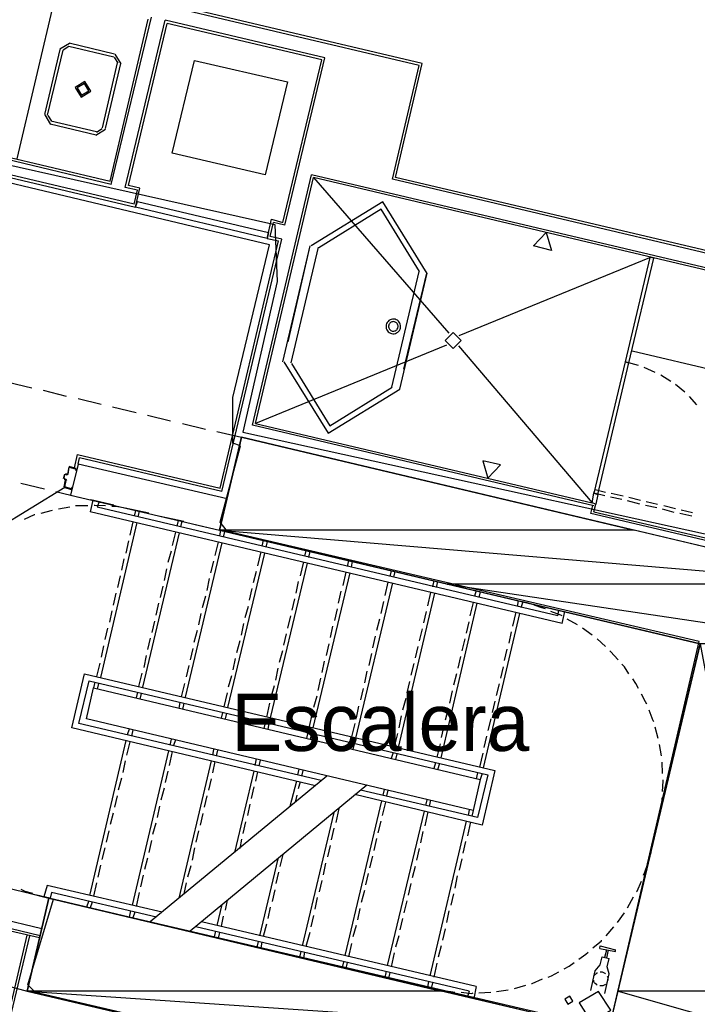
# Model space of a CAD drawing. Header units: feet. Extents: x -79 to 198, y -22 to 181.
# Tile 73 of 256: x 81 to 95, y 48 to 68. Entities that reach past the tile are written whole.
import ezdxf
from ezdxf.enums import TextEntityAlignment as Align

# ---------------------------------------------------------------- set-up
doc = ezdxf.new("R2010")
doc.units = ezdxf.units.FT
for name, color, linetype in [('A-AREA-COMUN', 252, 'CONTINUOUS'), ('A-AREA-UNIDAD', 30, 'CONTINUOUS'), ('A-LINEA', 7, 'CONTINUOUS'), ('A-LINEA-FINA', 9, 'CONTINUOUS'), ('A-MURO-CONCRETO', 8, 'CONTINUOUS'), ('A-NOMBRE-ESPACIO', 2, 'CONTINUOUS')]:
    doc.layers.add(name, color=color, linetype=linetype)

msp = doc.modelspace()

# ---------------------------------------------------------------- linework, layer by layer
at = {"layer": 'A-AREA-COMUN'}
msp.add_lwpolyline([(90.16, 45.8844), (81.568, 47.8933), (81.408, 48.0533), (81.952, 49.8489), (93.6, 47.1289), (95.488, 55.2533), (85.6, 57.5644), (85.44, 57.76), (85.872, 59.36), (85.712, 59.4133), (85.712, 60.3733), (86.48, 63.5733), (75.968, 66.08)], dxfattribs=at)
at = {"layer": 'A-AREA-UNIDAD'}
msp.add_lwpolyline([(67.712, 69.6), (69.728, 70.72), (70.72, 70.72), (71.2, 69.8489), (71.552, 70.24), (72.512, 70.24), (73.792, 68.2133), (73.84, 67.8044), (75.52, 67.36), (75.392, 65.7244), (75.552, 66.24), (76.608, 66.24), (86.592, 64), (86.64, 62.8089), (85.92, 59.6444), (99.008, 56.7644), (98.96, 55.4133), (98.08, 51.5733), (97.792, 51.4844), (97.728, 51.0933), (99.6, 50.6489), (99.648, 49.6), (98.272, 43.9289), (105.232, 42.2756)], dxfattribs=at)
at = {"layer": 'A-LINEA'}
for p, q in [((89.68, 67.3778), (81.84, 69.2311)), ((89.6133, 67.3378), (81.88, 69.1644)), ((81.1867, 65.3778), (81.9867, 68.7778)), ((83.1333, 64.9111), (83.9333, 68.3111)), ((83.16, 64.8444), (84, 68.3511)), ((83.4533, 64.7778), (84.2933, 68.2844)), ((83.52, 64.8178), (84.3333, 68.2178)), ((87.64, 67.4978), (84.2933, 68.2844)), ((87.5733, 67.4578), (84.3333, 68.2178)), ((82.285, 67.8), (82.0845, 67.6761)), ((83.2267, 67.5778), (82.28, 67.8044)), ((82.08, 67.6711), (81.76, 66.3111)), ((82.1467, 67.6578), (81.8133, 66.2978)), ((82.2697, 67.7351), (82.1494, 67.6608)), ((83.2133, 67.5111), (82.2667, 67.7378)), ((83.3689, 67.3727), (83.245, 67.5733)), ((82.9733, 66.0311), (83.2933, 67.3911)), ((83.04, 66.0178), (83.36, 67.3778)), ((83.304, 67.3881), (83.2297, 67.5084)), ((84.9067, 67.4444), (86.8533, 66.9911)), ((86.8, 63.9911), (87.64, 67.4978)), ((89.0533, 64.9511), (89.6133, 67.3378)), ((89.12, 64.9911), (89.68, 67.3778)), ((83.16, 64.8444), (75.76, 66.6044)), ((75.8267, 66.6311), (83.1333, 64.9111)), ((83.64, 64.4311), (75.6933, 66.3111)), ((81.7645, 66.3028), (81.8883, 66.1023)), ((75.7333, 66.2444), (83.6667, 64.3644)), ((81.8294, 66.2875), (81.9036, 66.1671)), ((81.88, 66.1111), (82.84, 65.8844)), ((81.8933, 66.1778), (82.8533, 65.9511)), ((82.835, 65.8756), (83.0355, 65.9994)), ((82.8503, 65.9405), (82.9706, 66.0148)), ((86.12, 59.7911), (87.36, 65.0444)), ((86.1867, 59.8311), (87.4, 64.9911)), ((104.3333, 61.0311), (87.36, 65.0444)), ((87.4, 64.9911), (90.24, 61.7244)), ((104.2667, 60.9911), (87.4, 64.9911)), ((110.2, 59.9511), (89.0533, 64.9511)), ((110.2667, 59.9911), (89.12, 64.9911)), ((83.7067, 64.7244), (83.4533, 64.7778)), ((83.76, 64.7644), (83.52, 64.8178)), ((83.64, 64.4311), (83.7067, 64.7244)), ((83.6667, 64.3644), (83.76, 64.7644)), ((86.4267, 63.7111), (86.52, 64.1111)), ((86.4933, 63.7511), (86.56, 64.0444)), ((86.8, 63.9911), (86.56, 64.0444)), ((85.44, 58.4711), (86.6667, 63.6578)), ((85.48, 58.4044), (86.7333, 63.6978)), ((86.4267, 63.7111), (86.6667, 63.6578)), ((86.7333, 63.6978), (86.4933, 63.7511)), ((86.76, 61.1244), (87.3333, 63.5511)), ((86.8667, 61.5378), (87.3333, 63.5511)), ((86.9333, 61.0978), (87.5067, 63.5244)), ((90.4533, 61.6711), (94.4533, 63.3111)), ((89.04, 60.5911), (89.6133, 63.0178)), ((88.9619, 61.9698), (88.9453, 61.9488)), ((88.9819, 61.9875), (88.9619, 61.9698)), ((89.0046, 62.0015), (88.9819, 61.9875)), ((89.0295, 62.0114), (89.0046, 62.0015)), ((89.0447, 61.9603), (89.0285, 61.9538)), ((89.0557, 62.0168), (89.0295, 62.0114)), ((89.0618, 61.9638), (89.0447, 61.9603)), ((89.0824, 62.0175), (89.0557, 62.0168)), ((89.0792, 61.9643), (89.0618, 61.9638)), ((89.0965, 61.9617), (89.0792, 61.9643)), ((89.1088, 62.0136), (89.0824, 62.0175)), ((89.113, 61.9562), (89.0965, 61.9617)), ((89.1342, 62.0052), (89.1088, 62.0136)), ((89.1577, 61.9925), (89.1342, 62.0052)), ((89.1786, 61.9759), (89.1577, 61.9925)), ((89.1964, 61.9559), (89.1786, 61.9759)), ((88.9242, 61.8999), (88.9203, 61.8735)), ((88.9203, 61.8735), (88.921, 61.8468)), ((88.921, 61.8468), (88.9264, 61.8206)), ((88.9326, 61.9253), (88.9242, 61.8999)), ((88.9264, 61.8206), (88.9363, 61.7957)), ((88.9453, 61.9488), (88.9326, 61.9253)), ((88.9363, 61.7957), (88.9503, 61.773)), ((88.9503, 61.773), (88.968, 61.753)), ((88.968, 61.753), (88.989, 61.7364)), ((88.976, 61.8876), (88.9735, 61.8703)), ((88.9735, 61.8703), (88.974, 61.8529)), ((88.974, 61.8529), (88.9775, 61.8358)), ((88.9815, 61.9041), (88.976, 61.8876)), ((88.9775, 61.8358), (88.9839, 61.8196)), ((88.9898, 61.9195), (88.9815, 61.9041)), ((88.9839, 61.8196), (88.9931, 61.8048)), ((89.0007, 61.9331), (88.9898, 61.9195)), ((88.9931, 61.8048), (89.0047, 61.7918)), ((89.0137, 61.9447), (89.0007, 61.9331)), ((89.0047, 61.7918), (89.0183, 61.7809)), ((89.0285, 61.9538), (89.0137, 61.9447)), ((89.0183, 61.7809), (89.0336, 61.7727)), ((89.0336, 61.7727), (89.0502, 61.7672)), ((89.0502, 61.7672), (89.0674, 61.7646)), ((89.0674, 61.7646), (89.0849, 61.7651)), ((89.0849, 61.7651), (89.1019, 61.7686)), ((89.1019, 61.7686), (89.1181, 61.775)), ((89.1284, 61.9479), (89.113, 61.9562)), ((89.1181, 61.775), (89.133, 61.7842)), ((89.142, 61.9371), (89.1284, 61.9479)), ((89.133, 61.7842), (89.146, 61.7958)), ((89.1536, 61.9241), (89.142, 61.9371)), ((89.146, 61.7958), (89.1568, 61.8094)), ((89.1627, 61.9093), (89.1536, 61.9241)), ((89.1568, 61.8094), (89.1651, 61.8248)), ((89.1692, 61.893), (89.1627, 61.9093)), ((89.1648, 61.7414), (89.1848, 61.7591)), ((89.1651, 61.8248), (89.1706, 61.8413)), ((89.1727, 61.876), (89.1692, 61.893)), ((89.1706, 61.8413), (89.1732, 61.8585)), ((89.1732, 61.8585), (89.1727, 61.876)), ((89.1848, 61.7591), (89.2014, 61.7801)), ((89.2104, 61.9331), (89.1964, 61.9559)), ((89.2014, 61.7801), (89.2141, 61.8036)), ((89.2203, 61.9083), (89.2104, 61.9331)), ((89.2141, 61.8036), (89.2225, 61.829)), ((89.2256, 61.8821), (89.2203, 61.9083)), ((89.2225, 61.829), (89.2264, 61.8554)), ((89.2264, 61.8554), (89.2256, 61.8821)), ((88.989, 61.7364), (89.0125, 61.7237)), ((89.0125, 61.7237), (89.0378, 61.7153)), ((89.0378, 61.7153), (89.0643, 61.7114)), ((89.0643, 61.7114), (89.091, 61.7121)), ((89.091, 61.7121), (89.1172, 61.7175)), ((89.1172, 61.7175), (89.142, 61.7274)), ((89.142, 61.7274), (89.1648, 61.7414)), ((90.1867, 61.4711), (86.1867, 59.8311)), ((90.44, 61.4578), (93.24, 58.1644)), ((94.08, 61.3511), (103.8133, 59.0444)), ((93.9867, 61.1511), (93.9867, 61.1511)), ((93.9867, 61.1511), (93.9867, 61.1511)), ((94.2133, 61.0444), (93.9333, 61.1244)), ((94.56, 60.8978), (94.3333, 61.0044)), ((94.8933, 60.7111), (94.68, 60.8444)), ((81, 60.6978), (81.4933, 60.5778)), ((81.7333, 60.5244), (82.2133, 60.4044)), ((95.1867, 60.4844), (94.9867, 60.6444)), ((82.4667, 60.3511), (82.9467, 60.2311)), ((95.44, 60.2178), (95.28, 60.3911)), ((83.1867, 60.1778), (83.68, 60.0578)), ((83.92, 60.0044), (84.4, 59.8844)), ((84.6533, 59.8311), (85.1333, 59.7111)), ((93.28, 58.0978), (86.12, 59.7911)), ((86.1867, 59.8311), (93.24, 58.1644)), ((85.3733, 59.6578), (85.8933, 59.5378)), ((82.3867, 58.8978), (82.4533, 59.1778)), ((82.4533, 59.1778), (85.44, 58.4711)), ((82.4667, 58.9778), (82.4933, 59.1111)), ((85.48, 58.4044), (82.4933, 59.1111)), ((82.2667, 58.9111), (82.24, 58.7644)), ((82.4267, 58.8844), (82.28, 58.9244)), ((82.28, 58.9111), (82.28, 58.9111)), ((82.4267, 58.8711), (82.4267, 58.8711)), ((82.1733, 58.6711), (82.1733, 58.6711)), ((82.1733, 58.6578), (82.2, 58.6578)), ((82.2267, 58.7644), (82.2, 58.7644)), ((82.2261, 58.6332), (82.2113, 58.6572)), ((82.2267, 58.7778), (82.2267, 58.7778)), ((82.2287, 58.7516), (82.2528, 58.7665)), ((78.5709, 56.2715), (82.1859, 58.4922)), ((81.2667, 58.5778), (81.76, 58.4578)), ((82.1867, 58.4978), (82.1867, 58.4978)), ((82.1867, 58.4844), (82.32, 58.4444)), ((82.32, 58.4578), (82.32, 58.4578)), ((82, 58.4044), (82.48, 58.2844)), ((93.32, 58.3111), (93.32, 58.3111)), ((93.32, 58.3111), (93.32, 58.3111)), ((93.3333, 58.3911), (93.3333, 58.3911)), ((93.8667, 58.2311), (93.6267, 58.2844)), ((93.64, 58.3644), (93.8933, 58.3111)), ((94.0133, 58.2844), (94.2533, 58.2178)), ((82.2933, 58.0711), (82.0533, 58.0311)), ((82.6667, 58.0978), (82.4133, 58.0978)), ((82.7733, 58.2178), (82.72, 57.9778)), ((82.7333, 58.2311), (83.2133, 58.1244)), ((82.9067, 58.1911), (82.8667, 58.0711)), ((92.52, 55.7911), (82.8667, 58.0711)), ((83.4533, 58.0578), (83.9467, 57.9511)), ((93.2133, 57.9378), (93.2533, 58.1111)), ((93.28, 57.9778), (93.32, 58.1378)), ((94.24, 58.1378), (93.9867, 58.2044)), ((94.6, 58.0578), (94.36, 58.1111)), ((94.3733, 58.1911), (94.6133, 58.1378)), ((94.7467, 58.1111), (94.9867, 58.0444)), ((81.92, 58.0044), (81.68, 57.9378)), ((92.6133, 55.6311), (82.72, 57.9778)), ((83.6667, 58.0044), (83.5333, 58.0311)), ((83.6667, 58.0044), (83.64, 57.8844)), ((83.7467, 57.9911), (83.72, 57.8711)), ((84.1867, 57.8844), (84.68, 57.7778)), ((99.0533, 56.5644), (93.2133, 57.9378)), ((93.28, 57.9778), (99.12, 56.6044)), ((94.96, 57.9644), (94.72, 58.0311)), ((95.3333, 57.8844), (95.08, 57.9378)), ((95.1067, 58.0178), (95.3467, 57.9644)), ((83.6933, 57.7511), (82.9333, 54.4978)), ((83.6133, 57.7644), (83.5467, 57.4844)), ((84.56, 57.7911), (84.5333, 57.6711)), ((84.64, 57.7778), (84.6133, 57.6578)), ((84.92, 57.7111), (85.4267, 57.5911)), ((84.5867, 57.5378), (83.8133, 54.2978)), ((84.5067, 57.5511), (84.44, 57.2711)), ((85.4533, 57.5911), (85.4267, 57.4711)), ((85.5333, 57.5644), (85.5067, 57.4444)), ((83.52, 57.3644), (83.4667, 57.1111)), ((85.48, 57.3244), (84.7067, 54.0844)), ((85.4, 57.3378), (85.3333, 57.0578)), ((86.3467, 57.3778), (86.32, 57.2578)), ((86.4267, 57.3511), (86.4, 57.2311)), ((84.4133, 57.1511), (84.3467, 56.9111)), ((86.3733, 57.1111), (85.6, 53.8711)), ((86.2933, 57.1378), (86.2267, 56.8444)), ((87.24, 57.1644), (87.2133, 57.0444)), ((87.32, 57.1511), (87.2933, 57.0178)), ((83.4267, 56.9911), (83.3733, 56.7511)), ((85.3067, 56.9378), (85.24, 56.6978)), ((87.2667, 56.8978), (86.4933, 53.6578)), ((87.1867, 56.9244), (87.12, 56.6311)), ((88.1333, 56.9511), (88.1067, 56.8311)), ((88.2133, 56.9378), (88.1867, 56.8178)), ((83.3467, 56.6311), (83.2933, 56.3911)), ((84.32, 56.7778), (84.2667, 56.5378)), ((86.2, 56.7244), (86.1333, 56.4844)), ((88.16, 56.6978), (87.3867, 53.4444)), ((88.08, 56.7111), (88.0133, 56.4311)), ((89.0267, 56.7378), (89, 56.6178)), ((89.1067, 56.7244), (89.08, 56.6044)), ((84.24, 56.4178), (84.1867, 56.1778)), ((85.2133, 56.5778), (85.16, 56.3244)), ((87.08, 56.5111), (87.0267, 56.2711)), ((89.0533, 56.4844), (88.28, 53.2311)), ((88.96, 56.4978), (88.8933, 56.2178)), ((89.92, 56.5378), (89.8933, 56.4044)), ((90, 56.5111), (89.9733, 56.3911)), ((83.2533, 56.2711), (83.2, 56.0178)), ((85.1333, 56.2044), (85.0667, 55.9644)), ((86.1067, 56.3644), (86.0533, 56.1244)), ((87.9733, 56.3111), (87.92, 56.0578)), ((89.9333, 56.2711), (89.1733, 53.0311)), ((89.8533, 56.2844), (89.7867, 56.0044)), ((90.8133, 56.3244), (90.7733, 56.2044)), ((90.8933, 56.2978), (90.8667, 56.1778)), ((84.1467, 56.0578), (84.0933, 55.8044)), ((86.0267, 55.9911), (85.96, 55.7511)), ((87, 56.1511), (86.9467, 55.9111)), ((88.8667, 56.0978), (88.8133, 55.8444)), ((90.8267, 56.0578), (90.0667, 52.8178)), ((90.7467, 56.0711), (90.68, 55.7911)), ((91.6933, 56.1111), (91.6667, 55.9911)), ((91.7867, 56.0844), (91.7467, 55.9644)), ((91.9067, 56.0578), (91.7867, 56.0844)), ((83.1733, 55.8978), (83.12, 55.6578)), ((85.04, 55.8444), (84.9867, 55.6044)), ((86.92, 55.7911), (86.8533, 55.5378)), ((87.8933, 55.9378), (87.84, 55.6978)), ((89.76, 55.8844), (89.7067, 55.6444)), ((91.72, 55.8444), (90.96, 52.6044)), ((91.64, 55.8711), (91.5733, 55.5778)), ((92.52, 55.7911), (92.5467, 55.9111)), ((92.6133, 55.6311), (92.6667, 55.8844)), ((84.0667, 55.6844), (84.0133, 55.4444)), ((85.9333, 55.6311), (85.88, 55.3911)), ((87.8, 55.5778), (87.7467, 55.3378)), ((88.7867, 55.7244), (88.72, 55.4844)), ((90.6533, 55.6711), (90.6, 55.4311)), ((92.9333, 55.6044), (92.72, 55.7244)), ((83.08, 55.5378), (83.0267, 55.2978)), ((84.96, 55.4844), (84.8933, 55.2311)), ((86.8267, 55.4178), (86.7733, 55.1778)), ((88.6933, 55.3644), (88.64, 55.1244)), ((89.68, 55.5244), (89.6133, 55.2711)), ((91.5467, 55.4578), (91.4933, 55.2178)), ((93.24, 55.3911), (93.04, 55.5378)), ((83, 55.1644), (82.9467, 54.9244)), ((83.9733, 55.3244), (83.92, 55.0844)), ((85.8533, 55.2711), (85.7867, 55.0178)), ((87.72, 55.2044), (87.6667, 54.9644)), ((89.5867, 55.1511), (89.5333, 54.9111)), ((90.5733, 55.3111), (90.5067, 55.0578)), ((93.52, 55.1511), (93.3467, 55.3111)), ((83.8933, 54.9644), (83.84, 54.7111)), ((84.8667, 55.1111), (84.8133, 54.8711)), ((86.7467, 55.0578), (86.68, 54.8178)), ((88.6133, 55.0044), (88.56, 54.7511)), ((90.48, 54.9378), (90.4267, 54.6978)), ((91.4533, 55.0978), (91.4, 54.8578)), ((82.92, 54.8044), (82.8533, 54.5244)), ((84.7867, 54.7511), (84.7333, 54.5111)), ((85.76, 54.8978), (85.7067, 54.6578)), ((87.6267, 54.8444), (87.5733, 54.6044)), ((89.5067, 54.7911), (89.44, 54.5511)), ((83.8, 54.5911), (83.7333, 54.3111)), ((85.68, 54.5378), (85.6133, 54.2978)), ((86.6533, 54.6978), (86.6, 54.4444)), ((88.52, 54.6311), (88.4667, 54.3911)), ((90.4, 54.5778), (90.3333, 54.3378)), ((91.3733, 54.7244), (91.32, 54.4844)), ((82.8133, 54.4044), (82.7867, 54.2844)), ((82.8933, 54.3778), (82.8667, 54.2578)), ((84.6933, 54.3778), (84.6267, 54.0978)), ((86.5733, 54.3244), (86.5067, 54.0844)), ((87.5467, 54.4844), (87.4933, 54.2311)), ((89.4133, 54.4178), (89.36, 54.1778)), ((91.2933, 54.3644), (91.2267, 54.1244)), ((83.7067, 54.1911), (83.68, 54.0711)), ((83.7867, 54.1644), (83.76, 54.0444)), ((85.5867, 54.1778), (85.52, 53.8844)), ((87.4667, 54.1111), (87.4, 53.8711)), ((88.44, 54.2711), (88.3867, 54.0311)), ((90.3067, 54.2178), (90.2533, 53.9644)), ((84.6, 53.9778), (84.5733, 53.8578)), ((84.68, 53.9644), (84.6533, 53.8311)), ((86.48, 53.9644), (86.4133, 53.6711)), ((89.3333, 54.0578), (89.2667, 53.8178)), ((91.2, 54.0044), (91.1467, 53.7644)), ((85.4933, 53.7644), (85.4667, 53.6444)), ((85.5733, 53.7511), (85.5467, 53.6311)), ((87.3733, 53.7511), (87.3067, 53.4711)), ((88.3467, 53.8978), (88.2933, 53.6578)), ((89.24, 53.6978), (89.1867, 53.4444)), ((90.2267, 53.8444), (90.16, 53.6044)), ((86.3867, 53.5511), (86.36, 53.4311)), ((86.4667, 53.5378), (86.44, 53.4178)), ((88.2667, 53.5378), (88.2, 53.2578)), ((91.12, 53.6311), (91.0533, 53.3911)), ((83.5333, 53.4178), (83.4933, 53.2978)), ((83.6133, 53.4044), (83.5867, 53.2711)), ((87.28, 53.3511), (87.2533, 53.2178)), ((87.36, 53.3244), (87.3333, 53.2044)), ((89.16, 53.3244), (89.0933, 53.0444)), ((90.1333, 53.4844), (90.08, 53.2444)), ((94.6267, 53.2178), (94.56, 53.4578)), ((83.4667, 53.1778), (82.7067, 49.9244)), ((83.5467, 53.1511), (83.48, 52.8711)), ((84.4133, 53.2044), (84.3867, 53.0844)), ((84.5067, 53.1911), (84.4667, 53.0711)), ((88.1733, 53.1378), (88.1467, 53.0178)), ((88.2533, 53.1111), (88.2267, 52.9911)), ((90.0533, 53.1111), (89.9867, 52.8311)), ((91.0267, 53.2711), (90.9733, 53.0311)), ((94.6933, 52.8578), (94.6533, 53.0978)), ((84.36, 52.9644), (83.6, 49.7244)), ((84.44, 52.9511), (84.3733, 52.6578)), ((85.3067, 52.9911), (85.28, 52.8711)), ((85.3867, 52.9778), (85.36, 52.8578)), ((89.0667, 52.9244), (89.0267, 52.8044)), ((89.1467, 52.8978), (89.12, 52.7778)), ((90.9467, 52.9111), (90.88, 52.6178)), ((83.4533, 52.7511), (83.4, 52.5111)), ((85.2533, 52.7511), (84.5733, 49.8711)), ((85.3333, 52.7378), (85.28, 52.4978)), ((86.2, 52.7911), (86.1733, 52.6578)), ((86.28, 52.7644), (86.2533, 52.6444)), ((89.96, 52.7111), (89.92, 52.5911)), ((90.04, 52.6978), (90, 52.5644)), ((94.72, 52.4844), (94.7067, 52.7244)), ((84.3467, 52.5378), (84.2933, 52.2978)), ((86.1467, 52.5378), (85.7467, 50.8311)), ((86.2267, 52.5244), (86.1867, 52.3244)), ((87.0933, 52.5778), (87.0667, 52.4578)), ((87.1733, 52.5511), (87.1467, 52.4311)), ((90.84, 52.4978), (90.8133, 52.3778)), ((90.9333, 52.4844), (90.8933, 52.3644)), ((83.3733, 52.3911), (83.3067, 52.1378)), ((87.68, 52.4311), (83.9733, 49.3778)), ((85.2533, 52.3778), (85.2, 52.1378)), ((87.04, 52.3244), (86.9067, 51.7911)), ((87.12, 52.3111), (87.08, 52.1644)), ((84.2667, 52.1778), (84.2, 51.9244)), ((88.52, 52.2444), (84.8133, 49.1778)), ((86.1467, 52.2044), (86.0933, 51.9644)), ((88.88, 52.1511), (88.8533, 52.0311)), ((88.96, 52.1378), (88.9333, 52.0178)), ((83.28, 52.0178), (83.2267, 51.7778)), ((85.16, 52.0178), (85.1067, 51.7778)), ((86.0667, 51.8444), (86.0133, 51.6044)), ((87.0533, 52.0311), (87.0133, 51.8844)), ((88.8267, 51.9111), (88.0533, 48.6711)), ((88.9067, 51.8844), (88.84, 51.6044)), ((89.7733, 51.9378), (89.7467, 51.8178)), ((89.8533, 51.9244), (89.8267, 51.8044)), ((83.2, 51.6578), (83.1333, 51.4178)), ((84.1733, 51.8044), (84.12, 51.5644)), ((85.08, 51.6444), (85.0267, 51.4044)), ((87.8267, 51.6711), (87.16, 48.8711)), ((87.9333, 51.7511), (87.8667, 51.4578)), ((89.72, 51.6978), (88.9467, 48.4578)), ((89.8, 51.6844), (89.7333, 51.3911)), ((90.6667, 51.7244), (90.64, 51.6044)), ((90.7467, 51.7111), (90.72, 51.5911)), ((84.0933, 51.4444), (84.0267, 51.2044)), ((85.9733, 51.4711), (85.92, 51.2311)), ((88.8133, 51.4844), (88.7467, 51.2444)), ((90.6, 51.4844), (89.84, 48.2444)), ((90.6933, 51.4711), (90.6267, 51.1778)), ((94.6267, 51.4711), (94.6533, 51.6178)), ((83.1067, 51.2844), (83.0533, 51.0444)), ((84.9867, 51.2844), (84.9333, 51.0444)), ((87.8267, 51.3378), (87.7733, 51.0978)), ((89.6933, 51.2711), (89.64, 51.0311)), ((84, 51.0844), (83.9467, 50.8311)), ((85.8933, 51.1111), (85.8533, 50.9111)), ((88.72, 51.1244), (88.6667, 50.8711)), ((90.5867, 51.0578), (90.5333, 50.8178)), ((83.0267, 50.9244), (82.96, 50.6844)), ((84.9067, 50.9244), (84.8533, 50.6711)), ((87.7467, 50.9778), (87.6933, 50.7378)), ((89.6133, 50.9111), (89.56, 50.6711)), ((94.44, 50.6978), (94.48, 50.8311)), ((83.92, 50.7111), (83.8533, 50.4711)), ((86.6533, 50.6978), (86.2667, 49.0844)), ((86.76, 50.7911), (86.6933, 50.5378)), ((87.6533, 50.6044), (87.6, 50.3644)), ((88.64, 50.7511), (88.5733, 50.5111)), ((90.5067, 50.6978), (90.4533, 50.4578)), ((82.9333, 50.5644), (82.88, 50.3111)), ((84.8267, 50.5511), (84.76, 50.3111)), ((86.6667, 50.4178), (86.6133, 50.1778)), ((89.5333, 50.5378), (89.4667, 50.2978)), ((81.8533, 49.8711), (80.4, 50.2178)), ((82.8533, 50.1911), (82.7867, 49.9111)), ((83.8267, 50.3511), (83.7733, 50.1111)), ((84.7333, 50.1911), (84.68, 49.9644)), ((87.5733, 50.2444), (87.52, 50.0044)), ((88.5467, 50.3911), (88.4933, 50.1511)), ((90.4133, 50.3378), (90.36, 50.0844)), ((81.8133, 50.1378), (81.7467, 49.8978)), ((84.2267, 49.5778), (81.8133, 50.1378)), ((81.9067, 49.9911), (81.88, 49.8711)), ((84.1067, 49.4711), (81.9067, 49.9911)), ((83.7467, 49.9911), (83.68, 49.6978)), ((86.5867, 50.0444), (86.5333, 49.8044)), ((88.4667, 50.0311), (88.4, 49.7778)), ((89.44, 50.1778), (89.3867, 49.9378)), ((81.44, 49.9778), (81.8533, 49.8711)), ((81.6267, 49.9378), (81.76, 49.8978)), ((81.88, 49.8711), (81.7467, 49.8978)), ((82.68, 49.8044), (82.64, 49.6844)), ((82.76, 49.7911), (82.72, 49.6711)), ((85.5867, 49.8311), (85.5467, 49.6178)), ((87.48, 49.8844), (87.4267, 49.6444)), ((89.36, 49.8178), (89.2933, 49.5644)), ((90.3333, 49.9644), (90.28, 49.7244)), ((93.9867, 49.6711), (94.1067, 49.8978)), ((81.7067, 49.2311), (80.24, 49.5778)), ((83.56, 49.6044), (83.5333, 49.4711)), ((83.6533, 49.5778), (83.6133, 49.4578)), ((85.48, 49.7378), (85.3733, 49.2978)), ((86.4933, 49.6844), (86.44, 49.4444)), ((88.3733, 49.6578), (88.32, 49.4178)), ((90.24, 49.6044), (90.1867, 49.3644)), ((80.1467, 49.3911), (81.6533, 49.0444)), ((90.8133, 48.0178), (85.0533, 49.3778)), ((85.5067, 49.4978), (85.4667, 49.2844)), ((87.4, 49.5111), (87.3467, 49.2711)), ((89.2667, 49.4444), (89.2133, 49.2044)), ((93.7733, 49.3644), (93.92, 49.5644)), ((90.6667, 47.9244), (84.9333, 49.2711)), ((85.3467, 49.1778), (85.32, 49.0578)), ((86.4133, 49.3244), (86.3467, 49.0711)), ((88.2933, 49.2978), (88.2267, 49.0578)), ((90.16, 49.2311), (90.1067, 48.9911)), ((93.5333, 49.0844), (93.6933, 49.2711)), ((80.0667, 43.4178), (81.4, 49.0978)), ((80.0933, 43.3644), (81.4533, 49.0844)), ((85.4267, 49.1511), (85.4, 49.0311)), ((86.24, 48.9644), (86.2133, 48.8444)), ((86.32, 48.9511), (86.2933, 48.8311)), ((87.32, 49.1511), (87.24, 48.8578)), ((89.1867, 49.0844), (89.12, 48.8444)), ((87.1333, 48.7511), (87.1067, 48.6311)), ((88.2, 48.9244), (88.1333, 48.6444)), ((90.08, 48.8711), (90.0133, 48.6311)), ((93.5067, 48.6311), (93.5467, 48.7911)), ((93.5467, 48.6178), (93.5867, 48.7778)), ((87.2133, 48.7378), (87.1867, 48.6178)), ((88.0267, 48.5378), (88, 48.4178)), ((89.0933, 48.7244), (89.0267, 48.4311)), ((93.4533, 48.6444), (93.6, 48.6044)), ((93.56, 48.4311), (93.6, 48.6044)), ((88.1067, 48.5244), (88.08, 48.4044)), ((88.92, 48.3378), (88.8933, 48.2044)), ((89.9867, 48.5111), (89.92, 48.2178)), ((93.2133, 47.9378), (93.3067, 48.3511)), ((89, 48.3111), (88.9733, 48.1911)), ((89.8133, 48.1244), (89.7867, 48.0044)), ((80.9867, 48.0311), (81.4, 47.9244)), ((89.8933, 48.0978), (89.8667, 47.9778)), ((89.8667, 47.9778), (90, 47.9511)), ((90.6667, 47.9244), (90.6267, 47.8044)), ((90.8133, 48.0178), (90.76, 47.7644)), ((91.24, 47.9111), (91.48, 47.9511)), ((91.6133, 47.9778), (91.8533, 48.0444)), ((90.8667, 47.8844), (91.12, 47.8978))]:
    msp.add_line(p, q, dxfattribs=at)
for points in [[(86.8533, 66.9911), (86.3867, 65.0444), (84.44, 65.4978), (84.9067, 67.4444)], [(86.52, 64.1111), (86.76, 64.0444), (87.5733, 67.4578)], [(82.605, 67), (82.4045, 66.8761), (82.5283, 66.6756), (82.7289, 66.7994), (82.605, 67)], [(82.5958, 66.961), (82.4434, 66.8669), (82.5375, 66.7145), (82.6899, 66.8086), (82.5958, 66.961)], [(86.4267, 63.7111), (83.6667, 64.3644), (83.7067, 64.4844), (86.4533, 63.8311), (86.4267, 63.7111)], [(89.7798, 62.9774), (88.8537, 64.4776), (87.3535, 63.5515)], [(89.6241, 63.0143), (88.8168, 64.3219), (87.5092, 63.5146)], [(94.4533, 63.3111), (93.9333, 61.1244), (94.0133, 61.0978), (94.5333, 63.2978), (94.4533, 63.3111)], [(94.48, 63.2578), (94.48, 63.2578), (94.48, 63.2578)], [(89.2933, 60.9644), (89.7733, 62.9778), (89.2, 60.5511)], [(90.4933, 61.5711), (90.3267, 61.7378), (90.16, 61.5711), (90.3267, 61.4044), (90.4933, 61.5711)], [(86.7802, 61.1248), (87.7063, 59.6246), (89.2065, 60.5508)], [(86.9359, 61.088), (87.7432, 59.7803), (89.0508, 60.5876)], [(93.36, 58.3378), (94.0133, 61.0978), (93.9333, 61.1244), (93.28, 58.3644), (93.36, 58.3378)], [(93.9733, 61.0711), (93.9733, 61.0711), (93.9733, 61.0711)], [(81.4, 47.9244), (90.2133, 45.8444), (89.9867, 44.8711), (97.7733, 43.0311), (98.4533, 45.9511), (96.5067, 46.4044), (98.8933, 56.4578), (85.8933, 59.5378), (85.4267, 57.5911), (95.5067, 55.2044), (93.5867, 47.0978), (81.8533, 49.8711), (81.4, 47.9244)], [(82.2533, 58.7644), (82.28, 58.9111), (82.4267, 58.8711), (82.4133, 58.8578), (82.4267, 58.8444), (82.4267, 58.8711)], [(85.5867, 58.2444), (82.4667, 58.9778), (82.3067, 58.3244), (85.4267, 57.5911)], [(82.16, 58.6711), (82.1867, 58.7644), (82.1867, 58.7644)], [(82.2, 58.6578), (82.1733, 58.6711), (82.1867, 58.7644), (82.2267, 58.7511)], [(82.1733, 58.4978), (82.2, 58.6444), (82.2, 58.6444)], [(82.3333, 58.4578), (82.3467, 58.4844), (82.3333, 58.4844), (82.32, 58.4578), (82.1867, 58.4978), (82.2133, 58.6311)], [(93.24, 58.1644), (93.28, 58.3644), (93.36, 58.3378), (93.32, 58.1378), (93.24, 58.1644)], [(93.5067, 58.3111), (93.28, 58.3644), (93.3067, 58.4444), (93.52, 58.3911)], [(83.04, 58.0978), (82.8133, 58.1111), (82.8, 58.1111)], [(83.4133, 58.0578), (83.2533, 58.0844), (83.1733, 58.0844)], [(81.56, 57.9111), (81.5467, 57.9111), (81.3333, 57.8178)], [(92.2667, 55.9378), (92.1867, 55.9644), (92.0267, 56.0178)], [(92.6133, 55.7911), (92.5867, 55.8044), (92.3733, 55.8844)], [(93.7867, 54.8711), (93.6267, 55.0444), (93.6133, 55.0578)], [(94.0133, 54.5778), (93.92, 54.7244), (93.8667, 54.7778)], [(87.44, 52.2311), (82.3333, 53.4444), (82.6, 54.5778), (91.2, 52.5511), (90.9333, 51.4044), (88.2667, 52.0444)], [(87.56, 52.3378), (82.48, 53.5378), (82.6933, 54.4311), (91.0533, 52.4578), (90.84, 51.5644), (88.3867, 52.1378)], [(94.2133, 54.2711), (94.16, 54.3778), (94.0933, 54.4711)], [(90.8933, 52.3644), (90.7467, 51.7111), (82.64, 53.6311), (82.7867, 54.2844), (90.8933, 52.3644)], [(94.3867, 53.9378), (94.36, 53.9911), (94.28, 54.1511)], [(94.5333, 53.5778), (94.52, 53.5911), (94.44, 53.8178)], [(94.72, 52.1111), (94.7333, 52.3244), (94.7333, 52.3511)], [(94.68, 51.7378), (94.7067, 51.8978), (94.7067, 51.9778)], [(94.32, 50.3511), (94.3467, 50.4178), (94.4, 50.5778)], [(94.1733, 50.0044), (94.1867, 50.0178), (94.28, 50.2311)], [(81.2667, 50.0578), (81.3467, 50.0178), (81.5067, 49.9778)], [(81.6667, 49.0844), (80.2133, 49.4311), (80.24, 49.5644)], [(93.2533, 48.8311), (93.44, 48.9778), (93.44, 48.9911)], [(93.4, 48.8178), (93.4133, 48.8711), (93.7333, 48.7911)], [(93.4, 48.8178), (93.7333, 48.7511), (93.7333, 48.7911)], [(92.96, 48.5911), (93.1067, 48.6978), (93.16, 48.7378)], [(93.3067, 48.3511), (93.4133, 48.4711), (93.4533, 48.6444)], [(92.6533, 48.3911), (92.76, 48.4444), (92.8667, 48.5244)], [(93.5067, 47.8711), (93.6, 48.2844), (93.56, 48.4311)], [(91.9733, 48.0844), (91.9867, 48.0844), (92.2, 48.1778)], [(92.32, 48.2178), (92.3867, 48.2444), (92.5467, 48.3244)], [(93.28, 48.2178), (93.28, 48.2444), (93.2933, 48.2578), (93.32, 48.2844), (93.3467, 48.2978), (93.3467, 48.3111)], [(93.3467, 48.0444), (93.3333, 48.0578), (93.3067, 48.0844), (93.2933, 48.0978), (93.28, 48.1244), (93.28, 48.1511)], [(93.4133, 48.3244), (93.4267, 48.3244), (93.4533, 48.3244), (93.48, 48.3111), (93.5067, 48.2978), (93.52, 48.2844)], [(93.56, 48.2311), (93.5733, 48.2178), (93.5733, 48.1911), (93.5733, 48.1511), (93.56, 48.1244), (93.56, 48.1111)], [(90.12, 47.9378), (90.28, 47.9111), (90.36, 47.8978)], [(92.9691, 47.6761), (93.2248, 47.2799), (93.6309, 47.5195), (93.3752, 47.9157), (92.9691, 47.6761)], [(93.52, 48.0578), (93.4933, 48.0444), (93.4667, 48.0311), (93.44, 48.0311), (93.4133, 48.0311), (93.4, 48.0311)], [(90.4933, 47.8978), (90.72, 47.8711), (90.7467, 47.8844)], [(92.669, 47.7511), (92.7334, 47.6468), (92.8377, 47.7112), (92.7733, 47.8154), (92.669, 47.7511)]]:
    msp.add_lwpolyline(points, dxfattribs=at)
at = {"layer": 'A-LINEA-FINA'}
for points in [[(92.3867, 63.4578), (92.0133, 63.5511), (92.28, 63.8311), (92.3867, 63.4578), (92.3867, 63.4578)], [(91.32, 58.9644), (90.9467, 59.0444), (91.0533, 58.6844), (91.32, 58.9644), (91.32, 58.9644)]]:
    msp.add_lwpolyline(points, dxfattribs=at)
at = {"layer": 'A-MURO-CONCRETO'}
for points in [[(85.8933, 59.5378), (94.12, 57.5911), (85.4267, 57.5911), (85.8933, 59.5378), (85.8933, 59.5378)], [(94.12, 57.5911), (85.4267, 57.5911), (98.8933, 56.4578), (94.12, 57.5911)], [(85.4267, 57.5911), (98.8933, 56.4578), (90.2, 56.4578), (85.4267, 57.5911), (85.4267, 57.5911)], [(98.8933, 56.4578), (90.2, 56.4578), (98.6, 55.2044), (98.8933, 56.4578)], [(90.2, 56.4578), (98.6, 55.2044), (95.5067, 55.2044), (90.2, 56.4578), (90.2, 56.4578)], [(95.5067, 55.2044), (96.8667, 47.9244), (93.7867, 47.9244), (95.5067, 55.2044), (95.5067, 55.2044)], [(81.8533, 49.8711), (90.08, 47.9244), (81.4, 47.9244), (81.8533, 49.8711), (81.8533, 49.8711)], [(90.08, 47.9244), (81.4, 47.9244), (93.5867, 47.0978), (90.08, 47.9244)], [(81.4, 47.9244), (93.5867, 47.0978), (84.9067, 47.0978), (81.4, 47.9244), (81.4, 47.9244)], [(93.7867, 47.9244), (96.68, 47.0978), (93.5867, 47.0978), (93.7867, 47.9244), (93.7867, 47.9244)], [(96.8667, 47.9244), (93.7867, 47.9244), (96.68, 47.0978), (96.8667, 47.9244)]]:
    msp.add_lwpolyline(points, dxfattribs=at)

# ---------------------------------------------------------------- texts
at = {"layer": 'A-NOMBRE-ESPACIO'}
msp.add_text('Escalera', height=1.2, dxfattribs=at).set_placement((88.8, 52.96), align=Align.CENTER)

doc.saveas('drawing.dxf')
